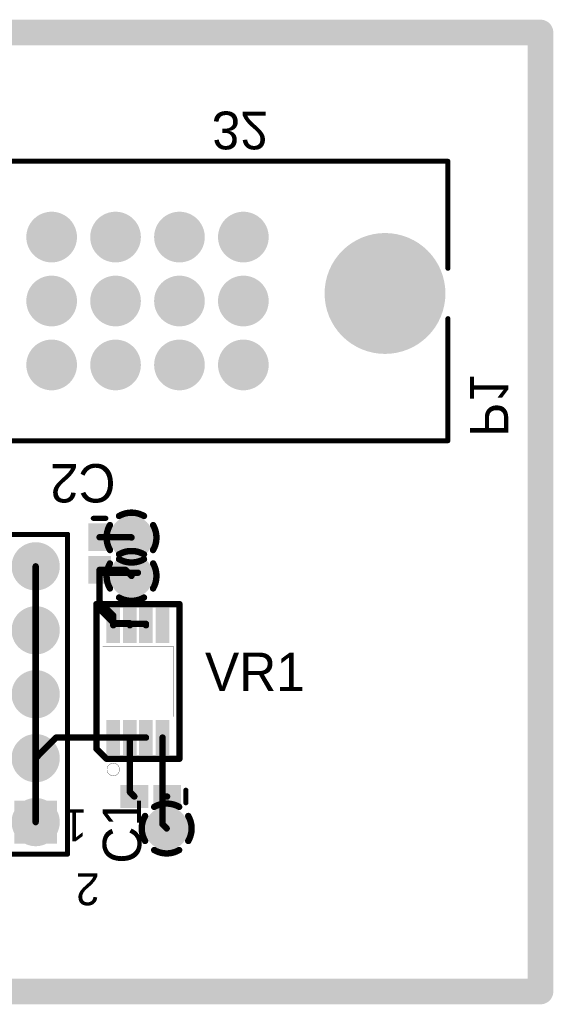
# Model space of a CAD drawing. Extents: x 0.98 to 6.77, y 0.98 to 2.52.
# Tile 7 of 7: x 5.93 to 6.77, y 0.98 to 2.52. Entities that reach past the tile are written whole.
import ezdxf

# ---------------------------------------------------------------- set-up
doc = ezdxf.new("R2010")
doc.units = 0
doc.layers.get('0').update_dxf_attribs({"linetype": 'CONTINUOUS'})
for name, color, linetype in [('BOTTOMLAYER', 5, 'CONTINUOUS'), ('BOTTOMOVERLAY', 54, 'CONTINUOUS'), ('BOTTOMSOLDER', 6, 'CONTINUOUS'), ('INTERNALPLANE1', 76, 'CONTINUOUS'), ('INTERNALPLANE2', 16, 'CONTINUOUS'), ('INTERNALPLANE3', 216, 'CONTINUOUS'), ('INTERNALPLANE4', 136, 'CONTINUOUS'), ('MULTILAYER', 9, 'CONTINUOUS'), ('PADHOLE', 156, 'CONTINUOUS'), ('TOPLAYER', 1, 'CONTINUOUS'), ('TOPOVERLAY', 2, 'CONTINUOUS'), ('TOPPASTE', 8, 'CONTINUOUS'), ('TOPSOLDER', 216, 'CONTINUOUS'), ('VIAHOLE', 16, 'CONTINUOUS')]:
    doc.layers.add(name, color=color, linetype=linetype)

# ---------------------------------------------------------------- blocks, each defined once
blk = doc.blocks.new('HDR2X5_17')
at = {"layer": 'BOTTOMLAYER', "const_width": 0.0295}
for points in [[(-0.0148, 0.1, 1), (0.0148, 0.1, 1)], [(0.0852, 0.1, 1), (0.1148, 0.1, 1)], [(0.1852, 0.1, 1), (0.2148, 0.1, 1)], [(0.2852, 0.1, 1), (0.3148, 0.1, 1)], [(0.3852, 0.1, 1), (0.4148, 0.1, 1)], [(0.0852, 0, 1), (0.1148, 0, 1)], [(0.1852, 0, 1), (0.2148, 0, 1)], [(0.2852, 0, 1), (0.3148, 0, 1)], [(0.3852, 0, 1), (0.4148, 0, 1)]]:
    blk.add_lwpolyline(points, format="xyb", close=True, dxfattribs=at)
at = {"layer": 'BOTTOMLAYER'}
blk.add_solid([(-0.0295, -0.0295), (0.0295, -0.0295), (-0.0295, 0.0295), (0.0295, 0.0295)], dxfattribs=at)
at = {"layer": 'BOTTOMSOLDER', "const_width": 0.0335}
for points in [[(-0.0168, 0.1, 1), (0.0168, 0.1, 1)], [(0.0832, 0.1, 1), (0.1168, 0.1, 1)], [(0.1832, 0.1, 1), (0.2168, 0.1, 1)], [(0.2832, 0.1, 1), (0.3168, 0.1, 1)], [(0.3832, 0.1, 1), (0.4168, 0.1, 1)], [(0.0832, 0, 1), (0.1168, 0, 1)], [(0.1832, 0, 1), (0.2168, 0, 1)], [(0.2832, 0, 1), (0.3168, 0, 1)], [(0.3832, 0, 1), (0.4168, 0, 1)]]:
    blk.add_lwpolyline(points, format="xyb", close=True, dxfattribs=at)
at = {"layer": 'BOTTOMSOLDER'}
blk.add_solid([(-0.0335, -0.0335), (0.0335, -0.0335), (-0.0335, 0.0335), (0.0335, 0.0335)], dxfattribs=at)
at = {"layer": 'INTERNALPLANE1', "const_width": 0.0377}
for points in [[(-0.0189, 0.1, 1), (0.0189, 0.1, 1)], [(0.0811, 0.1, 1), (0.1189, 0.1, 1)], [(0.1811, 0.1, 1), (0.2189, 0.1, 1)], [(0.2811, 0.1, 1), (0.3189, 0.1, 1)], [(0.3811, 0.1, 1), (0.4189, 0.1, 1)], [(-0.0189, 0, 1), (0.0189, 0, 1)], [(0.0811, 0, 1), (0.1189, 0, 1)], [(0.1811, 0, 1), (0.2189, 0, 1)], [(0.2811, 0, 1), (0.3189, 0, 1)], [(0.3811, 0, 1), (0.4189, 0, 1)]]:
    blk.add_lwpolyline(points, format="xyb", close=True, dxfattribs=at)
at = {"layer": 'INTERNALPLANE2', "const_width": 0.0377}
for points in [[(-0.0189, 0.1, 1), (0.0189, 0.1, 1)], [(0.0811, 0.1, 1), (0.1189, 0.1, 1)], [(0.1811, 0.1, 1), (0.2189, 0.1, 1)], [(0.2811, 0.1, 1), (0.3189, 0.1, 1)], [(0.3811, 0.1, 1), (0.4189, 0.1, 1)], [(-0.0189, 0, 1), (0.0189, 0, 1)], [(0.0811, 0, 1), (0.1189, 0, 1)], [(0.1811, 0, 1), (0.2189, 0, 1)], [(0.2811, 0, 1), (0.3189, 0, 1)], [(0.3811, 0, 1), (0.4189, 0, 1)]]:
    blk.add_lwpolyline(points, format="xyb", close=True, dxfattribs=at)
at = {"layer": 'INTERNALPLANE3', "const_width": 0.0377}
for points in [[(-0.0189, 0.1, 1), (0.0189, 0.1, 1)], [(0.0811, 0.1, 1), (0.1189, 0.1, 1)], [(0.1811, 0.1, 1), (0.2189, 0.1, 1)], [(0.2811, 0.1, 1), (0.3189, 0.1, 1)], [(0.3811, 0.1, 1), (0.4189, 0.1, 1)], [(-0.0189, 0, 1), (0.0189, 0, 1)], [(0.0811, 0, 1), (0.1189, 0, 1)], [(0.1811, 0, 1), (0.2189, 0, 1)], [(0.2811, 0, 1), (0.3189, 0, 1)], [(0.3811, 0, 1), (0.4189, 0, 1)]]:
    blk.add_lwpolyline(points, format="xyb", close=True, dxfattribs=at)
at = {"layer": 'INTERNALPLANE4', "const_width": 0.0377}
for points in [[(-0.0189, 0.1, 1), (0.0189, 0.1, 1)], [(0.0811, 0.1, 1), (0.1189, 0.1, 1)], [(0.1811, 0.1, 1), (0.2189, 0.1, 1)], [(0.2811, 0.1, 1), (0.3189, 0.1, 1)], [(0.3811, 0.1, 1), (0.4189, 0.1, 1)], [(-0.0189, 0, 1), (0.0189, 0, 1)], [(0.0811, 0, 1), (0.1189, 0, 1)], [(0.1811, 0, 1), (0.2189, 0, 1)], [(0.2811, 0, 1), (0.3189, 0, 1)], [(0.3811, 0, 1), (0.4189, 0, 1)]]:
    blk.add_lwpolyline(points, format="xyb", close=True, dxfattribs=at)
at = {"layer": 'MULTILAYER', "const_width": 0.0295}
for points in [[(-0.0148, 0.1, 1), (0.0148, 0.1, 1)], [(0.0852, 0.1, 1), (0.1148, 0.1, 1)], [(0.1852, 0.1, 1), (0.2148, 0.1, 1)], [(0.2852, 0.1, 1), (0.3148, 0.1, 1)], [(0.3852, 0.1, 1), (0.4148, 0.1, 1)], [(0.0852, 0, 1), (0.1148, 0, 1)], [(0.1852, 0, 1), (0.2148, 0, 1)], [(0.2852, 0, 1), (0.3148, 0, 1)], [(0.3852, 0, 1), (0.4148, 0, 1)]]:
    blk.add_lwpolyline(points, format="xyb", close=True, dxfattribs=at)
at = {"layer": 'MULTILAYER'}
blk.add_solid([(-0.0295, -0.0295), (0.0295, -0.0295), (-0.0295, 0.0295), (0.0295, 0.0295)], dxfattribs=at)
at = {"layer": 'PADHOLE', "const_width": 0.0177}
for points in [[(-0.0089, 0.1, 1), (0.0089, 0.1, 1)], [(0.0911, 0.1, 1), (0.1089, 0.1, 1)], [(0.1911, 0.1, 1), (0.2089, 0.1, 1)], [(0.2911, 0.1, 1), (0.3089, 0.1, 1)], [(0.3911, 0.1, 1), (0.4089, 0.1, 1)], [(-0.0089, 0, 1), (0.0089, 0, 1)], [(0.0911, 0, 1), (0.1089, 0, 1)], [(0.1911, 0, 1), (0.2089, 0, 1)], [(0.2911, 0, 1), (0.3089, 0, 1)], [(0.3911, 0, 1), (0.4089, 0, 1)]]:
    blk.add_lwpolyline(points, format="xyb", close=True, dxfattribs=at)
at = {"layer": 'TOPLAYER', "const_width": 0.0295}
for points in [[(-0.0148, 0.1, 1), (0.0148, 0.1, 1)], [(0.0852, 0.1, 1), (0.1148, 0.1, 1)], [(0.1852, 0.1, 1), (0.2148, 0.1, 1)], [(0.2852, 0.1, 1), (0.3148, 0.1, 1)], [(0.3852, 0.1, 1), (0.4148, 0.1, 1)], [(0.0852, 0, 1), (0.1148, 0, 1)], [(0.1852, 0, 1), (0.2148, 0, 1)], [(0.2852, 0, 1), (0.3148, 0, 1)], [(0.3852, 0, 1), (0.4148, 0, 1)]]:
    blk.add_lwpolyline(points, format="xyb", close=True, dxfattribs=at)
at = {"layer": 'TOPLAYER'}
blk.add_solid([(-0.0295, -0.0295), (0.0295, -0.0295), (-0.0295, 0.0295), (0.0295, 0.0295)], dxfattribs=at)
at = {"layer": 'TOPOVERLAY', "const_width": 0.00787}
for points in [[(-0.05, 0.15), (0.45, 0.15)], [(-0.05, 0.15), (-0.05, -0.05)], [(0.45, 0.15), (0.45, -0.05)], [(-0.05, -0.05), (0.45, -0.05)]]:
    blk.add_lwpolyline(points, dxfattribs=at)
at = {"layer": 'TOPOVERLAY', "const_width": 0.00394}
for points in [[(-0.052, 0.15, 1), (-0.048, 0.15, 1)], [(-0.052, 0.15, 1), (-0.048, 0.15, 1)], [(0.448, 0.15, 1), (0.452, 0.15, 1)], [(0.448, 0.15, 1), (0.452, 0.15, 1)], [(-0.052, -0.05, 1), (-0.048, -0.05, 1)], [(-0.052, -0.05, 1), (-0.048, -0.05, 1)], [(0.448, -0.05, 1), (0.452, -0.05, 1)], [(0.448, -0.05, 1), (0.452, -0.05, 1)]]:
    blk.add_lwpolyline(points, format="xyb", close=True, dxfattribs=at)
at = {"layer": 'TOPSOLDER', "const_width": 0.0335}
for points in [[(-0.0168, 0.1, 1), (0.0168, 0.1, 1)], [(0.0832, 0.1, 1), (0.1168, 0.1, 1)], [(0.1832, 0.1, 1), (0.2168, 0.1, 1)], [(0.2832, 0.1, 1), (0.3168, 0.1, 1)], [(0.3832, 0.1, 1), (0.4168, 0.1, 1)], [(0.0832, 0, 1), (0.1168, 0, 1)], [(0.1832, 0, 1), (0.2168, 0, 1)], [(0.2832, 0, 1), (0.3168, 0, 1)], [(0.3832, 0, 1), (0.4168, 0, 1)]]:
    blk.add_lwpolyline(points, format="xyb", close=True, dxfattribs=at)
at = {"layer": 'TOPSOLDER'}
blk.add_solid([(-0.0335, -0.0335), (0.0335, -0.0335), (-0.0335, 0.0335), (0.0335, 0.0335)], dxfattribs=at)
at = {"layer": 'TOPOVERLAY'}
for s, p in [('10', (-0.08, 0.46)), ('9', (0.02, 0.46)), ('1', (0.02, -0.08)), ('2', (-0.08, -0.1))]:
    blk.add_text(s, height=0.05, rotation=90, dxfattribs=at).set_placement(p)
blk = doc.blocks.new('0402_19')
at = {"layer": 'TOPLAYER'}
for points in [[(-0.0079, -0.0138), (-0.0079, 0.0138), (-0.0433, -0.0138), (-0.0433, 0.0138)], [(0.0433, -0.0138), (0.0433, 0.0138), (0.0079, -0.0138), (0.0079, 0.0138)]]:
    blk.add_solid(points, dxfattribs=at)
at = {"layer": 'TOPOVERLAY', "const_width": 0.00787}
blk.add_lwpolyline([(-0.0551, 0.0098), (-0.0551, -0.0098)], dxfattribs=at)
at = {"layer": 'TOPOVERLAY', "const_width": 0.00394}
for points in [[(-0.0571, 0.0098, 1), (-0.0531, 0.0098, 1)], [(-0.0571, -0.0098, 1), (-0.0531, -0.0098, 1)]]:
    blk.add_lwpolyline(points, format="xyb", close=True, dxfattribs=at)
at = {"layer": 'TOPPASTE'}
for points in [[(-0.0079, -0.0138), (-0.0079, 0.0138), (-0.0433, -0.0138), (-0.0433, 0.0138)], [(0.0433, -0.0138), (0.0433, 0.0138), (0.0079, -0.0138), (0.0079, 0.0138)]]:
    blk.add_solid(points, dxfattribs=at)
at = {"layer": 'TOPSOLDER'}
for points in [[(-0.0039, -0.0178), (-0.0039, 0.0178), (-0.0473, -0.0178), (-0.0473, 0.0178)], [(0.0473, -0.0178), (0.0473, 0.0178), (0.0039, -0.0178), (0.0039, 0.0178)]]:
    blk.add_solid(points, dxfattribs=at)
blk = doc.blocks.new('0402_20')
at = {"layer": 'TOPLAYER'}
for points in [[(-0.0079, -0.0138), (-0.0079, 0.0138), (-0.0433, -0.0138), (-0.0433, 0.0138)], [(0.0433, -0.0138), (0.0433, 0.0138), (0.0079, -0.0138), (0.0079, 0.0138)]]:
    blk.add_solid(points, dxfattribs=at)
at = {"layer": 'TOPOVERLAY', "const_width": 0.00787}
blk.add_lwpolyline([(-0.0551, -0.0098), (-0.0551, 0.0098)], dxfattribs=at)
at = {"layer": 'TOPOVERLAY', "const_width": 0.00394}
for points in [[(-0.0571, 0.0098, 1), (-0.0531, 0.0098, 1)], [(-0.0571, -0.0098, 1), (-0.0531, -0.0098, 1)]]:
    blk.add_lwpolyline(points, format="xyb", close=True, dxfattribs=at)
at = {"layer": 'TOPPASTE'}
for points in [[(-0.0079, -0.0138), (-0.0079, 0.0138), (-0.0433, -0.0138), (-0.0433, 0.0138)], [(0.0433, -0.0138), (0.0433, 0.0138), (0.0079, -0.0138), (0.0079, 0.0138)]]:
    blk.add_solid(points, dxfattribs=at)
at = {"layer": 'TOPSOLDER'}
for points in [[(-0.0039, -0.0178), (-0.0039, 0.0178), (-0.0473, -0.0178), (-0.0473, 0.0178)], [(0.0473, -0.0178), (0.0473, 0.0178), (0.0039, -0.0178), (0.0039, 0.0178)]]:
    blk.add_solid(points, dxfattribs=at)
blk = doc.blocks.new('RM_8_21')
at = {"layer": 'TOPLAYER'}
for points in [[(-0.0319, 0.06435), (-0.0319, 0.11125), (-0.0453, 0.06435), (-0.0453, 0.11125)], [(-0.0059, 0.06435), (-0.0059, 0.11125), (-0.0193, 0.06435), (-0.0193, 0.11125)], [(0.0193, 0.06435), (0.0193, 0.11125), (0.0059, 0.06435), (0.0059, 0.11125)], [(0.0453, 0.06435), (0.0453, 0.11125), (0.0319, 0.06435), (0.0319, 0.11125)], [(-0.0319, -0.11125), (-0.0319, -0.06435), (-0.0453, -0.11125), (-0.0453, -0.06435)], [(-0.0059, -0.11125), (-0.0059, -0.06435), (-0.0193, -0.11125), (-0.0193, -0.06435)], [(0.0193, -0.11125), (0.0193, -0.06435), (0.0059, -0.11125), (0.0059, -0.06435)], [(0.0453, -0.11125), (0.0453, -0.06435), (0.0319, -0.11125), (0.0319, -0.06435)]]:
    blk.add_solid(points, dxfattribs=at)
at = {"layer": 'TOPOVERLAY'}
for points, const_width in [([(-0.065, 0.1209), (0.065, 0.1209)], 0.01), ([(-0.065, -0.1051), (-0.065, 0.1209)], 0.01), ([(0.065, -0.1209), (0.065, 0.1209)], 0.01), ([(-0.0551, 0.0551), (0.0551, 0.0551)], 0.0004), ([(-0.0551, -0.0551), (-0.0551, 0.0551)], 0.0004), ([(0.0551, -0.0551), (0.0551, 0.0551)], 0.0004), ([(-0.0551, -0.0551), (0.0551, -0.0551)], 0.0004), ([(-0.065, -0.1051), (-0.0492, -0.1209)], 0.01), ([(-0.0492, -0.1209), (0.065, -0.1209)], 0.01)]:
    blk.add_lwpolyline(points, dxfattribs=dict(at, const_width=const_width))
for points, const_width in [([(-0.0675, 0.1209, 1), (-0.0625, 0.1209, 1)], 0.005), ([(-0.0675, 0.1209, 1), (-0.0625, 0.1209, 1)], 0.005), ([(0.0625, 0.1209, 1), (0.0675, 0.1209, 1)], 0.005), ([(0.0625, 0.1209, 1), (0.0675, 0.1209, 1)], 0.005), ([(-0.0552, 0.0551, 1), (-0.055, 0.0551, 1)], 0.0002), ([(-0.0552, 0.0551, 1), (-0.055, 0.0551, 1)], 0.0002), ([(0.055, 0.0551, 1), (0.0552, 0.0551, 1)], 0.0002), ([(0.055, 0.0551, 1), (0.0552, 0.0551, 1)], 0.0002), ([(-0.0552, -0.0551, 1), (-0.055, -0.0551, 1)], 0.0002), ([(-0.0552, -0.0551, 1), (-0.055, -0.0551, 1)], 0.0002), ([(0.055, -0.0551, 1), (0.0552, -0.0551, 1)], 0.0002), ([(0.055, -0.0551, 1), (0.0552, -0.0551, 1)], 0.0002), ([(-0.0675, -0.1051, 1), (-0.0625, -0.1051, 1)], 0.005), ([(-0.0675, -0.1051, 1), (-0.0625, -0.1051, 1)], 0.005), ([(-0.0517, -0.1209, 1), (-0.0467, -0.1209, 1)], 0.005), ([(-0.0517, -0.1209, 1), (-0.0467, -0.1209, 1)], 0.005), ([(0.0625, -0.1209, 1), (0.0675, -0.1209, 1)], 0.005), ([(0.0625, -0.1209, 1), (0.0675, -0.1209, 1)], 0.005), ([(-0.0485, -0.13775, 1), (-0.0483, -0.13775, 1)], 0.0002), ([(-0.0485, -0.13775, 1), (-0.0483, -0.13775, 1)], 0.0002), ([(-0.0485, -0.13775, 1), (-0.0483, -0.13775, 1)], 0.0002), ([(-0.0485, -0.13775, 1), (-0.0483, -0.13775, 1)], 0.0002), ([(-0.0288, -0.13775, 1), (-0.0286, -0.13775, 1)], 0.0002), ([(-0.0288, -0.13775, 1), (-0.0286, -0.13775, 1)], 0.0002), ([(-0.0288, -0.13775, 1), (-0.0286, -0.13775, 1)], 0.0002), ([(-0.0288, -0.13775, 1), (-0.0286, -0.13775, 1)], 0.0002)]:
    blk.add_lwpolyline(points, format="xyb", close=True, dxfattribs=dict(at, const_width=const_width))
at = {"layer": 'TOPOVERLAY', "const_width": 0.0004}
for points in [[(-0.0484, -0.13775, -1), (-0.0287, -0.13775)], [(-0.0484, -0.13775, -1), (-0.0287, -0.13775)], [(-0.0287, -0.13775, -1), (-0.0484, -0.13775)], [(-0.0287, -0.13775, -1), (-0.0484, -0.13775)]]:
    blk.add_lwpolyline(points, format="xyb", dxfattribs=at)
at = {"layer": 'TOPPASTE'}
for points in [[(-0.0319, 0.06435), (-0.0319, 0.11125), (-0.0453, 0.06435), (-0.0453, 0.11125)], [(-0.0059, 0.06435), (-0.0059, 0.11125), (-0.0193, 0.06435), (-0.0193, 0.11125)], [(0.0193, 0.06435), (0.0193, 0.11125), (0.0059, 0.06435), (0.0059, 0.11125)], [(0.0453, 0.06435), (0.0453, 0.11125), (0.0319, 0.06435), (0.0319, 0.11125)], [(-0.0319, -0.11125), (-0.0319, -0.06435), (-0.0453, -0.11125), (-0.0453, -0.06435)], [(-0.0059, -0.11125), (-0.0059, -0.06435), (-0.0193, -0.11125), (-0.0193, -0.06435)], [(0.0193, -0.11125), (0.0193, -0.06435), (0.0059, -0.11125), (0.0059, -0.06435)], [(0.0453, -0.11125), (0.0453, -0.06435), (0.0319, -0.11125), (0.0319, -0.06435)]]:
    blk.add_solid(points, dxfattribs=at)
at = {"layer": 'TOPSOLDER'}
for points in [[(-0.0279, 0.06035), (-0.0279, 0.11525), (-0.0493, 0.06035), (-0.0493, 0.11525)], [(-0.0019, 0.06035), (-0.0019, 0.11525), (-0.0233, 0.06035), (-0.0233, 0.11525)], [(0.0233, 0.06035), (0.0233, 0.11525), (0.0019, 0.06035), (0.0019, 0.11525)], [(0.0493, 0.06035), (0.0493, 0.11525), (0.0279, 0.06035), (0.0279, 0.11525)], [(-0.0279, -0.11525), (-0.0279, -0.06035), (-0.0493, -0.11525), (-0.0493, -0.06035)], [(-0.0019, -0.11525), (-0.0019, -0.06035), (-0.0233, -0.11525), (-0.0233, -0.06035)], [(0.0233, -0.11525), (0.0233, -0.06035), (0.0019, -0.11525), (0.0019, -0.06035)], [(0.0493, -0.11525), (0.0493, -0.06035), (0.0279, -0.11525), (0.0279, -0.06035)]]:
    blk.add_solid(points, dxfattribs=at)
blk = doc.blocks.new('EURO2_54_2V96_B_22')
at = {"layer": 'BOTTOMLAYER'}
for points, const_width in [([(1.2338, 0.1, 1), (1.2662, 0.1, 1)], 0.0325), ([(1.3338, 0.1, 1), (1.3662, 0.1, 1)], 0.0325), ([(1.4338, 0.1, 1), (1.4662, 0.1, 1)], 0.0325), ([(1.5338, 0.1, 1), (1.5662, 0.1, 1)], 0.0325), ([(1.7264, 0.0118, 1), (1.8169, 0.0118, 1)], 0.0906), ([(1.2338, 0, 1), (1.2662, 0, 1)], 0.0325), ([(1.3338, 0, 1), (1.3662, 0, 1)], 0.0325), ([(1.4338, 0, 1), (1.4662, 0, 1)], 0.0325), ([(1.5338, 0, 1), (1.5662, 0, 1)], 0.0325), ([(1.2338, -0.1, 1), (1.2662, -0.1, 1)], 0.0325), ([(1.3338, -0.1, 1), (1.3662, -0.1, 1)], 0.0325), ([(1.4338, -0.1, 1), (1.4662, -0.1, 1)], 0.0325), ([(1.5338, -0.1, 1), (1.5662, -0.1, 1)], 0.0325)]:
    blk.add_lwpolyline(points, format="xyb", close=True, dxfattribs=dict(at, const_width=const_width))
at = {"layer": 'BOTTOMOVERLAY', "const_width": 0.00787}
for points in [[(-1.8701, 0.2185), (1.8701, 0.2185)], [(1.8701, 0.0512), (1.8701, 0.2185)], [(1.8701, -0.2185), (1.8701, -0.0276)], [(-1.8701, -0.2185), (1.8701, -0.2185)]]:
    blk.add_lwpolyline(points, dxfattribs=at)
at = {"layer": 'BOTTOMOVERLAY', "const_width": 0.00394}
for points in [[(1.8681, 0.2185, 1), (1.872, 0.2185, 1)], [(1.8681, 0.2185, 1), (1.872, 0.2185, 1)], [(1.8681, 0.0512, 1), (1.872, 0.0512, 1)], [(1.8681, -0.0276, 1), (1.872, -0.0276, 1)], [(1.8681, -0.2185, 1), (1.872, -0.2185, 1)], [(1.8681, -0.2185, 1), (1.872, -0.2185, 1)]]:
    blk.add_lwpolyline(points, format="xyb", close=True, dxfattribs=at)
at = {"layer": 'BOTTOMSOLDER'}
for points, const_width in [([(1.2318, 0.1, 1), (1.2682, 0.1, 1)], 0.0365), ([(1.3318, 0.1, 1), (1.3682, 0.1, 1)], 0.0365), ([(1.4318, 0.1, 1), (1.4682, 0.1, 1)], 0.0365), ([(1.5318, 0.1, 1), (1.5682, 0.1, 1)], 0.0365), ([(1.7244, 0.0118, 1), (1.8189, 0.0118, 1)], 0.0946), ([(1.2318, 0, 1), (1.2682, 0, 1)], 0.0365), ([(1.3318, 0, 1), (1.3682, 0, 1)], 0.0365), ([(1.4318, 0, 1), (1.4682, 0, 1)], 0.0365), ([(1.5318, 0, 1), (1.5682, 0, 1)], 0.0365), ([(1.2318, -0.1, 1), (1.2682, -0.1, 1)], 0.0365), ([(1.3318, -0.1, 1), (1.3682, -0.1, 1)], 0.0365), ([(1.4318, -0.1, 1), (1.4682, -0.1, 1)], 0.0365), ([(1.5318, -0.1, 1), (1.5682, -0.1, 1)], 0.0365)]:
    blk.add_lwpolyline(points, format="xyb", close=True, dxfattribs=dict(at, const_width=const_width))
at = {"layer": 'INTERNALPLANE1'}
for points, const_width in [([(1.2302, 0.1, 1), (1.2698, 0.1, 1)], 0.0397), ([(1.3302, 0.1, 1), (1.3698, 0.1, 1)], 0.0397), ([(1.4302, 0.1, 1), (1.4698, 0.1, 1)], 0.0397), ([(1.5302, 0.1, 1), (1.5698, 0.1, 1)], 0.0397), ([(1.7341, 0.0118, 1), (1.8092, 0.0118, 1)], 0.0751), ([(1.2302, 0, 1), (1.2698, 0, 1)], 0.0397), ([(1.3302, 0, 1), (1.3698, 0, 1)], 0.0397), ([(1.4302, 0, 1), (1.4698, 0, 1)], 0.0397), ([(1.5302, 0, 1), (1.5698, 0, 1)], 0.0397), ([(1.2302, -0.1, 1), (1.2698, -0.1, 1)], 0.0397), ([(1.3302, -0.1, 1), (1.3698, -0.1, 1)], 0.0397), ([(1.4302, -0.1, 1), (1.4698, -0.1, 1)], 0.0397), ([(1.5302, -0.1, 1), (1.5698, -0.1, 1)], 0.0397)]:
    blk.add_lwpolyline(points, format="xyb", close=True, dxfattribs=dict(at, const_width=const_width))
at = {"layer": 'INTERNALPLANE2'}
for points, const_width in [([(1.2302, 0.1, 1), (1.2698, 0.1, 1)], 0.0397), ([(1.3302, 0.1, 1), (1.3698, 0.1, 1)], 0.0397), ([(1.4302, 0.1, 1), (1.4698, 0.1, 1)], 0.0397), ([(1.5302, 0.1, 1), (1.5698, 0.1, 1)], 0.0397), ([(1.7341, 0.0118, 1), (1.8092, 0.0118, 1)], 0.0751), ([(1.2302, 0, 1), (1.2698, 0, 1)], 0.0397), ([(1.3302, 0, 1), (1.3698, 0, 1)], 0.0397), ([(1.4302, 0, 1), (1.4698, 0, 1)], 0.0397), ([(1.5302, 0, 1), (1.5698, 0, 1)], 0.0397), ([(1.2302, -0.1, 1), (1.2698, -0.1, 1)], 0.0397), ([(1.3302, -0.1, 1), (1.3698, -0.1, 1)], 0.0397), ([(1.4302, -0.1, 1), (1.4698, -0.1, 1)], 0.0397), ([(1.5302, -0.1, 1), (1.5698, -0.1, 1)], 0.0397)]:
    blk.add_lwpolyline(points, format="xyb", close=True, dxfattribs=dict(at, const_width=const_width))
at = {"layer": 'INTERNALPLANE3'}
for points, const_width in [([(1.2302, 0.1, 1), (1.2698, 0.1, 1)], 0.0397), ([(1.3302, 0.1, 1), (1.3698, 0.1, 1)], 0.0397), ([(1.4302, 0.1, 1), (1.4698, 0.1, 1)], 0.0397), ([(1.5302, 0.1, 1), (1.5698, 0.1, 1)], 0.0397), ([(1.7341, 0.0118, 1), (1.8092, 0.0118, 1)], 0.0751), ([(1.2302, 0, 1), (1.2698, 0, 1)], 0.0397), ([(1.3302, 0, 1), (1.3698, 0, 1)], 0.0397), ([(1.4302, 0, 1), (1.4698, 0, 1)], 0.0397), ([(1.5302, 0, 1), (1.5698, 0, 1)], 0.0397), ([(1.2302, -0.1, 1), (1.2698, -0.1, 1)], 0.0397), ([(1.3302, -0.1, 1), (1.3698, -0.1, 1)], 0.0397), ([(1.4302, -0.1, 1), (1.4698, -0.1, 1)], 0.0397), ([(1.5302, -0.1, 1), (1.5698, -0.1, 1)], 0.0397)]:
    blk.add_lwpolyline(points, format="xyb", close=True, dxfattribs=dict(at, const_width=const_width))
at = {"layer": 'INTERNALPLANE4'}
for points, const_width in [([(1.2302, 0.1, 1), (1.2698, 0.1, 1)], 0.0397), ([(1.3302, 0.1, 1), (1.3698, 0.1, 1)], 0.0397), ([(1.4302, 0.1, 1), (1.4698, 0.1, 1)], 0.0397), ([(1.5302, 0.1, 1), (1.5698, 0.1, 1)], 0.0397), ([(1.7341, 0.0118, 1), (1.8092, 0.0118, 1)], 0.0751), ([(1.2302, 0, 1), (1.2698, 0, 1)], 0.0397), ([(1.3302, 0, 1), (1.3698, 0, 1)], 0.0397), ([(1.4302, 0, 1), (1.4698, 0, 1)], 0.0397), ([(1.5302, 0, 1), (1.5698, 0, 1)], 0.0397), ([(1.2302, -0.1, 1), (1.2698, -0.1, 1)], 0.0397), ([(1.3302, -0.1, 1), (1.3698, -0.1, 1)], 0.0397), ([(1.4302, -0.1, 1), (1.4698, -0.1, 1)], 0.0397), ([(1.5302, -0.1, 1), (1.5698, -0.1, 1)], 0.0397)]:
    blk.add_lwpolyline(points, format="xyb", close=True, dxfattribs=dict(at, const_width=const_width))
at = {"layer": 'MULTILAYER'}
for points, const_width in [([(1.2338, 0.1, 1), (1.2662, 0.1, 1)], 0.0325), ([(1.3338, 0.1, 1), (1.3662, 0.1, 1)], 0.0325), ([(1.4338, 0.1, 1), (1.4662, 0.1, 1)], 0.0325), ([(1.5338, 0.1, 1), (1.5662, 0.1, 1)], 0.0325), ([(1.7264, 0.0118, 1), (1.8169, 0.0118, 1)], 0.0906), ([(1.2338, 0, 1), (1.2662, 0, 1)], 0.0325), ([(1.3338, 0, 1), (1.3662, 0, 1)], 0.0325), ([(1.4338, 0, 1), (1.4662, 0, 1)], 0.0325), ([(1.5338, 0, 1), (1.5662, 0, 1)], 0.0325), ([(1.2338, -0.1, 1), (1.2662, -0.1, 1)], 0.0325), ([(1.3338, -0.1, 1), (1.3662, -0.1, 1)], 0.0325), ([(1.4338, -0.1, 1), (1.4662, -0.1, 1)], 0.0325), ([(1.5338, -0.1, 1), (1.5662, -0.1, 1)], 0.0325)]:
    blk.add_lwpolyline(points, format="xyb", close=True, dxfattribs=dict(at, const_width=const_width))
at = {"layer": 'PADHOLE'}
for points, const_width in [([(1.2402, 0.1, 1), (1.2598, 0.1, 1)], 0.0197), ([(1.3402, 0.1, 1), (1.3598, 0.1, 1)], 0.0197), ([(1.4402, 0.1, 1), (1.4598, 0.1, 1)], 0.0197), ([(1.5402, 0.1, 1), (1.5598, 0.1, 1)], 0.0197), ([(1.7441, 0.0118, 1), (1.7992, 0.0118, 1)], 0.0551), ([(1.2402, 0, 1), (1.2598, 0, 1)], 0.0197), ([(1.3402, 0, 1), (1.3598, 0, 1)], 0.0197), ([(1.4402, 0, 1), (1.4598, 0, 1)], 0.0197), ([(1.5402, 0, 1), (1.5598, 0, 1)], 0.0197), ([(1.2402, -0.1, 1), (1.2598, -0.1, 1)], 0.0197), ([(1.3402, -0.1, 1), (1.3598, -0.1, 1)], 0.0197), ([(1.4402, -0.1, 1), (1.4598, -0.1, 1)], 0.0197), ([(1.5402, -0.1, 1), (1.5598, -0.1, 1)], 0.0197)]:
    blk.add_lwpolyline(points, format="xyb", close=True, dxfattribs=dict(at, const_width=const_width))
at = {"layer": 'TOPLAYER'}
for points, const_width in [([(1.2338, 0.1, 1), (1.2662, 0.1, 1)], 0.0325), ([(1.3338, 0.1, 1), (1.3662, 0.1, 1)], 0.0325), ([(1.4338, 0.1, 1), (1.4662, 0.1, 1)], 0.0325), ([(1.5338, 0.1, 1), (1.5662, 0.1, 1)], 0.0325), ([(1.7264, 0.0118, 1), (1.8169, 0.0118, 1)], 0.0906), ([(1.2338, 0, 1), (1.2662, 0, 1)], 0.0325), ([(1.3338, 0, 1), (1.3662, 0, 1)], 0.0325), ([(1.4338, 0, 1), (1.4662, 0, 1)], 0.0325), ([(1.5338, 0, 1), (1.5662, 0, 1)], 0.0325), ([(1.2338, -0.1, 1), (1.2662, -0.1, 1)], 0.0325), ([(1.3338, -0.1, 1), (1.3662, -0.1, 1)], 0.0325), ([(1.4338, -0.1, 1), (1.4662, -0.1, 1)], 0.0325), ([(1.5338, -0.1, 1), (1.5662, -0.1, 1)], 0.0325)]:
    blk.add_lwpolyline(points, format="xyb", close=True, dxfattribs=dict(at, const_width=const_width))
at = {"layer": 'TOPSOLDER'}
for points, const_width in [([(1.2318, 0.1, 1), (1.2682, 0.1, 1)], 0.0365), ([(1.3318, 0.1, 1), (1.3682, 0.1, 1)], 0.0365), ([(1.4318, 0.1, 1), (1.4682, 0.1, 1)], 0.0365), ([(1.5318, 0.1, 1), (1.5682, 0.1, 1)], 0.0365), ([(1.7244, 0.0118, 1), (1.8189, 0.0118, 1)], 0.0946), ([(1.2318, 0, 1), (1.2682, 0, 1)], 0.0365), ([(1.3318, 0, 1), (1.3682, 0, 1)], 0.0365), ([(1.4318, 0, 1), (1.4682, 0, 1)], 0.0365), ([(1.5318, 0, 1), (1.5682, 0, 1)], 0.0365), ([(1.2318, -0.1, 1), (1.2682, -0.1, 1)], 0.0365), ([(1.3318, -0.1, 1), (1.3682, -0.1, 1)], 0.0365), ([(1.4318, -0.1, 1), (1.4682, -0.1, 1)], 0.0365), ([(1.5318, -0.1, 1), (1.5682, -0.1, 1)], 0.0365)]:
    blk.add_lwpolyline(points, format="xyb", close=True, dxfattribs=dict(at, const_width=const_width))
at = {"layer": 'BOTTOMOVERLAY', "text_generation_flag": 2}
blk.add_text('32', height=0.05906, rotation=180, dxfattribs=at).set_placement((1.5008, 0.2963))

msp = doc.modelspace()

# ---------------------------------------------------------------- linework, layer by layer
at = {"layer": 'BOTTOMLAYER', "const_width": 0.025}
for points in [[(6.0975, 1.71, 1), (6.1225, 1.71, 1)], [(6.0975, 1.65, 1), (6.1225, 1.65, 1)], [(6.1525, 1.255, 1), (6.1775, 1.255, 1)]]:
    msp.add_lwpolyline(points, format="xyb", close=True, dxfattribs=at)
at = {"layer": 'BOTTOMSOLDER', "const_width": 0.029}
for points in [[(6.0955, 1.71, 1), (6.1245, 1.71, 1)], [(6.0955, 1.65, 1), (6.1245, 1.65, 1)], [(6.1505, 1.255, 1), (6.1795, 1.255, 1)]]:
    msp.add_lwpolyline(points, format="xyb", close=True, dxfattribs=at)
at = {"layer": 'INTERNALPLANE1', "const_width": 0.04}
for points in [[(1, 2.5), (6.75, 2.5)], [(6.75, 1), (6.75, 2.5)], [(1, 1), (6.75, 1)]]:
    msp.add_lwpolyline(points, dxfattribs=at)
at = {"layer": 'INTERNALPLANE1'}
for points, const_width in [([(6.74, 2.5, 1), (6.76, 2.5, 1)], 0.02), ([(6.74, 2.5, 1), (6.76, 2.5, 1)], 0.02), ([(6.088, 1.743775, 1), (6.093, 1.743775, 1)], 0.005), ([(6.127, 1.743775, 1), (6.132, 1.743775, 1)], 0.005), ([(6.073725, 1.7295, 1), (6.078725, 1.7295, 1)], 0.005), ([(6.141275, 1.7295, 1), (6.146275, 1.7295, 1)], 0.005), ([(6.073725, 1.6905, 1), (6.078725, 1.6905, 1)], 0.005), ([(6.141275, 1.6905, 1), (6.146275, 1.6905, 1)], 0.005), ([(6.093, 1.65, 1), (6.127, 1.65, 1)], 0.034), ([(6.088, 1.676225, 1), (6.093, 1.676225, 1)], 0.005), ([(6.127, 1.676225, 1), (6.132, 1.676225, 1)], 0.005), ([(6.143, 1.288775, 1), (6.148, 1.288775, 1)], 0.005), ([(6.182, 1.288775, 1), (6.187, 1.288775, 1)], 0.005), ([(6.128725, 1.2745, 1), (6.133725, 1.2745, 1)], 0.005), ([(6.196275, 1.2745, 1), (6.201275, 1.2745, 1)], 0.005), ([(6.128725, 1.2355, 1), (6.133725, 1.2355, 1)], 0.005), ([(6.196275, 1.2355, 1), (6.201275, 1.2355, 1)], 0.005), ([(6.143, 1.221225, 1), (6.148, 1.221225, 1)], 0.005), ([(6.182, 1.221225, 1), (6.187, 1.221225, 1)], 0.005), ([(6.74, 1, 1), (6.76, 1, 1)], 0.02), ([(6.74, 1, 1), (6.76, 1, 1)], 0.02)]:
    msp.add_lwpolyline(points, format="xyb", close=True, dxfattribs=dict(at, const_width=const_width))
at = {"layer": 'INTERNALPLANE1', "const_width": 0.01}
for points in [[(6.0905, 1.743775, -0.26794919), (6.1295, 1.743775)], [(6.076225, 1.6905, -0.26794919), (6.076225, 1.7295)], [(6.143775, 1.7295, -0.26794919), (6.143775, 1.6905)], [(6.1295, 1.676225, -0.26794919), (6.0905, 1.676225)], [(6.1455, 1.288775, -0.26794919), (6.1845, 1.288775)], [(6.131225, 1.2355, -0.26794919), (6.131225, 1.2745)], [(6.198775, 1.2745, -0.26794919), (6.198775, 1.2355)], [(6.1845, 1.221225, -0.26794919), (6.1455, 1.221225)]]:
    msp.add_lwpolyline(points, format="xyb", dxfattribs=at)
at = {"layer": 'INTERNALPLANE2', "const_width": 0.04}
for points in [[(1, 2.5), (6.75, 2.5)], [(6.75, 1), (6.75, 2.5)], [(1, 1), (6.75, 1)]]:
    msp.add_lwpolyline(points, dxfattribs=at)
at = {"layer": 'INTERNALPLANE2'}
for points, const_width in [([(6.74, 2.5, 1), (6.76, 2.5, 1)], 0.02), ([(6.74, 2.5, 1), (6.76, 2.5, 1)], 0.02), ([(6.093, 1.71, 1), (6.127, 1.71, 1)], 0.034), ([(6.093, 1.65, 1), (6.127, 1.65, 1)], 0.034), ([(6.148, 1.255, 1), (6.182, 1.255, 1)], 0.034), ([(6.74, 1, 1), (6.76, 1, 1)], 0.02), ([(6.74, 1, 1), (6.76, 1, 1)], 0.02)]:
    msp.add_lwpolyline(points, format="xyb", close=True, dxfattribs=dict(at, const_width=const_width))
at = {"layer": 'INTERNALPLANE3', "const_width": 0.04}
for points in [[(1, 2.5), (6.75, 2.5)], [(6.75, 1), (6.75, 2.5)], [(1, 1), (6.75, 1)]]:
    msp.add_lwpolyline(points, dxfattribs=at)
at = {"layer": 'INTERNALPLANE3'}
for points, const_width in [([(6.74, 2.5, 1), (6.76, 2.5, 1)], 0.02), ([(6.74, 2.5, 1), (6.76, 2.5, 1)], 0.02), ([(6.093, 1.71, 1), (6.127, 1.71, 1)], 0.034), ([(6.088, 1.683775, 1), (6.093, 1.683775, 1)], 0.005), ([(6.127, 1.683775, 1), (6.132, 1.683775, 1)], 0.005), ([(6.073725, 1.6695, 1), (6.078725, 1.6695, 1)], 0.005), ([(6.141275, 1.6695, 1), (6.146275, 1.6695, 1)], 0.005), ([(6.073725, 1.6305, 1), (6.078725, 1.6305, 1)], 0.005), ([(6.141275, 1.6305, 1), (6.146275, 1.6305, 1)], 0.005), ([(6.088, 1.616225, 1), (6.093, 1.616225, 1)], 0.005), ([(6.127, 1.616225, 1), (6.132, 1.616225, 1)], 0.005), ([(6.148, 1.255, 1), (6.182, 1.255, 1)], 0.034), ([(6.74, 1, 1), (6.76, 1, 1)], 0.02), ([(6.74, 1, 1), (6.76, 1, 1)], 0.02)]:
    msp.add_lwpolyline(points, format="xyb", close=True, dxfattribs=dict(at, const_width=const_width))
at = {"layer": 'INTERNALPLANE3', "const_width": 0.01}
for points in [[(6.0905, 1.683775, -0.26794919), (6.1295, 1.683775)], [(6.076225, 1.6305, -0.26794919), (6.076225, 1.6695)], [(6.143775, 1.6695, -0.26794919), (6.143775, 1.6305)], [(6.1295, 1.616225, -0.26794919), (6.0905, 1.616225)]]:
    msp.add_lwpolyline(points, format="xyb", dxfattribs=at)
at = {"layer": 'INTERNALPLANE4', "const_width": 0.04}
for points in [[(1, 2.5), (6.75, 2.5)], [(6.75, 1), (6.75, 2.5)], [(1, 1), (6.75, 1)]]:
    msp.add_lwpolyline(points, dxfattribs=at)
at = {"layer": 'INTERNALPLANE4'}
for points, const_width in [([(6.74, 2.5, 1), (6.76, 2.5, 1)], 0.02), ([(6.74, 2.5, 1), (6.76, 2.5, 1)], 0.02), ([(6.093, 1.71, 1), (6.127, 1.71, 1)], 0.034), ([(6.093, 1.65, 1), (6.127, 1.65, 1)], 0.034), ([(6.148, 1.255, 1), (6.182, 1.255, 1)], 0.034), ([(6.74, 1, 1), (6.76, 1, 1)], 0.02), ([(6.74, 1, 1), (6.76, 1, 1)], 0.02)]:
    msp.add_lwpolyline(points, format="xyb", close=True, dxfattribs=dict(at, const_width=const_width))
at = {"layer": 'MULTILAYER', "const_width": 0.025}
for points in [[(6.0975, 1.71, 1), (6.1225, 1.71, 1)], [(6.0975, 1.65, 1), (6.1225, 1.65, 1)], [(6.1525, 1.255, 1), (6.1775, 1.255, 1)]]:
    msp.add_lwpolyline(points, format="xyb", close=True, dxfattribs=at)
at = {"layer": 'TOPLAYER'}
for points, const_width in [([(6.0975, 1.71, 1), (6.1225, 1.71, 1)], 0.025), ([(6.0575, 1.71059, 1), (6.0625, 1.71059, 1)], 0.005), ([(6.10691, 1.71059, 1), (6.11191, 1.71059, 1)], 0.005), ([(6.10691, 1.71059, 1), (6.11191, 1.71059, 1)], 0.005), ([(6.1075, 1.71, 1), (6.1125, 1.71, 1)], 0.005), ([(5.9575, 1.665, 1), (5.9625, 1.665, 1)], 0.005), ([(6.0575, 1.65941, 1), (6.0625, 1.65941, 1)], 0.005), ([(6.0575, 1.65941, 1), (6.0625, 1.65941, 1)], 0.005), ([(6.0975, 1.65, 1), (6.1225, 1.65, 1)], 0.025), ([(6.09809, 1.65941, 1), (6.10309, 1.65941, 1)], 0.005), ([(6.09809, 1.65941, 1), (6.10309, 1.65941, 1)], 0.005), ([(6.0575, 1.655, 1), (6.0625, 1.655, 1)], 0.005), ([(6.0575, 1.655, 1), (6.0625, 1.655, 1)], 0.005), ([(6.0575, 1.655, 1), (6.0625, 1.655, 1)], 0.005), ([(6.0575, 1.655, 1), (6.0625, 1.655, 1)], 0.005), ([(6.0575, 1.655, 1), (6.0625, 1.655, 1)], 0.005), ([(6.1025, 1.655, 1), (6.1075, 1.655, 1)], 0.005), ([(6.1025, 1.655, 1), (6.1075, 1.655, 1)], 0.005), ([(6.1025, 1.655, 1), (6.1075, 1.655, 1)], 0.005), ([(6.1025, 1.655, 1), (6.1075, 1.655, 1)], 0.005), ([(6.1025, 1.655, 1), (6.1075, 1.655, 1)], 0.005), ([(6.1025, 1.655, 1), (6.1075, 1.655, 1)], 0.005), ([(6.1075, 1.655, 1), (6.1125, 1.655, 1)], 0.005), ([(6.1075, 1.655, 1), (6.1125, 1.655, 1)], 0.005), ([(6.1075, 1.655, 1), (6.1125, 1.655, 1)], 0.005), ([(6.1075, 1.655, 1), (6.1125, 1.655, 1)], 0.005), ([(6.1075, 1.65, 1), (6.1125, 1.65, 1)], 0.005), ([(6.1175, 1.655, 1), (6.1225, 1.655, 1)], 0.005), ([(6.1175, 1.655, 1), (6.1225, 1.655, 1)], 0.005), ([(6.0575, 1.6094, 1), (6.0625, 1.6094, 1)], 0.005), ([(6.0575, 1.6094, 1), (6.0625, 1.6094, 1)], 0.005), ([(6.0575, 1.5986, 1), (6.0625, 1.5986, 1)], 0.005), ([(6.0575, 1.5986, 1), (6.0625, 1.5986, 1)], 0.005), ([(6.0789, 1.588, 1), (6.0839, 1.588, 1)], 0.005), ([(6.0789, 1.588, 1), (6.0839, 1.588, 1)], 0.005), ([(6.0789, 1.5772, 1), (6.0839, 1.5772, 1)], 0.005), ([(6.0789, 1.5772, 1), (6.0839, 1.5772, 1)], 0.005), ([(6.0789, 1.5772, 1), (6.0839, 1.5772, 1)], 0.005), ([(6.0789, 1.5772, 1), (6.0839, 1.5772, 1)], 0.005), ([(6.0789, 1.576, 1), (6.0839, 1.576, 1)], 0.005), ([(6.0789, 1.576, 1), (6.0839, 1.576, 1)], 0.005), ([(6.0789, 1.576, 1), (6.0839, 1.576, 1)], 0.005), ([(6.0789, 1.5728, 1), (6.0839, 1.5728, 1)], 0.005), ([(6.0789, 1.5728, 1), (6.0839, 1.5728, 1)], 0.005), ([(6.0801, 1.576, 1), (6.0851, 1.576, 1)], 0.005), ([(6.0801, 1.576, 1), (6.0851, 1.576, 1)], 0.005), ([(6.0801, 1.576, 1), (6.0851, 1.576, 1)], 0.005), ([(6.0801, 1.576, 1), (6.0851, 1.576, 1)], 0.005), ([(6.0801, 1.576, 1), (6.0851, 1.576, 1)], 0.005), ([(6.0801, 1.576, 1), (6.0851, 1.576, 1)], 0.005), ([(6.0801, 1.576, 1), (6.0851, 1.576, 1)], 0.005), ([(6.0811, 1.575, 1), (6.0861, 1.575, 1)], 0.005), ([(6.0811, 1.575, 1), (6.0861, 1.575, 1)], 0.005), ([(6.0811, 1.575, 1), (6.0861, 1.575, 1)], 0.005), ([(6.0811, 1.575, 1), (6.0861, 1.575, 1)], 0.005), ([(6.1049, 1.576, 1), (6.1099, 1.576, 1)], 0.005), ([(6.1049, 1.576, 1), (6.1099, 1.576, 1)], 0.005), ([(6.1049, 1.576, 1), (6.1099, 1.576, 1)], 0.005), ([(6.1049, 1.575, 1), (6.1099, 1.575, 1)], 0.005), ([(6.1049, 1.575, 1), (6.1099, 1.575, 1)], 0.005), ([(6.1049, 1.575, 1), (6.1099, 1.575, 1)], 0.005), ([(6.1049, 1.575, 1), (6.1099, 1.575, 1)], 0.005), ([(6.1049, 1.575, 1), (6.1099, 1.575, 1)], 0.005), ([(6.1049, 1.575, 1), (6.1099, 1.575, 1)], 0.005), ([(6.1049, 1.5728, 1), (6.1099, 1.5728, 1)], 0.005), ([(6.1301, 1.575, 1), (6.1351, 1.575, 1)], 0.005), ([(6.1301, 1.575, 1), (6.1351, 1.575, 1)], 0.005), ([(6.1301, 1.575, 1), (6.1351, 1.575, 1)], 0.005), ([(6.1301, 1.5728, 1), (6.1351, 1.5728, 1)], 0.005), ([(5.9575, 1.565, 1), (5.9625, 1.565, 1)], 0.005), ([(5.9575, 1.565, 1), (5.9625, 1.565, 1)], 0.005), ([(5.9575, 1.465, 1), (5.9625, 1.465, 1)], 0.005), ([(5.9575, 1.465, 1), (5.9625, 1.465, 1)], 0.005), ([(5.9897, 1.3972, 1), (5.9947, 1.3972, 1)], 0.005), ([(5.9897, 1.3972, 1), (5.9947, 1.3972, 1)], 0.005), ([(5.9897, 1.3972, 1), (5.9947, 1.3972, 1)], 0.005), ([(6.0789, 1.3972, 1), (6.0839, 1.3972, 1)], 0.005), ([(6.1049, 1.3972, 1), (6.1099, 1.3972, 1)], 0.005), ([(6.1049, 1.3972, 1), (6.1099, 1.3972, 1)], 0.005), ([(6.1049, 1.3972, 1), (6.1099, 1.3972, 1)], 0.005), ([(6.1301, 1.3972, 1), (6.1351, 1.3972, 1)], 0.005), ([(6.1561, 1.3972, 1), (6.1611, 1.3972, 1)], 0.005), ([(6.1561, 1.3972, 1), (6.1611, 1.3972, 1)], 0.005), ([(5.9575, 1.365, 1), (5.9625, 1.365, 1)], 0.005), ([(5.9575, 1.365, 1), (5.9625, 1.365, 1)], 0.005), ([(6.1561, 1.325, 1), (6.1611, 1.325, 1)], 0.005), ([(6.1561, 1.325, 1), (6.1611, 1.325, 1)], 0.005), ([(6.1049, 1.31201, 1), (6.1099, 1.31201, 1)], 0.005), ([(6.1049, 1.31201, 1), (6.1099, 1.31201, 1)], 0.005), ([(6.11191, 1.305, 1), (6.11691, 1.305, 1)], 0.005), ([(6.1561, 1.305, 1), (6.1611, 1.305, 1)], 0.005), ([(6.1561, 1.305, 1), (6.1611, 1.305, 1)], 0.005), ([(6.1561, 1.305, 1), (6.1611, 1.305, 1)], 0.005), ([(6.1561, 1.305, 1), (6.1611, 1.305, 1)], 0.005), ([(6.1561, 1.305, 1), (6.1611, 1.305, 1)], 0.005), ([(6.16309, 1.305, 1), (6.16809, 1.305, 1)], 0.005), ([(6.16309, 1.305, 1), (6.16809, 1.305, 1)], 0.005), ([(6.1525, 1.255, 1), (6.1775, 1.255, 1)], 0.025), ([(5.9575, 1.265, 1), (5.9625, 1.265, 1)], 0.005), ([(5.9575, 1.265, 1), (5.9625, 1.265, 1)], 0.005), ([(6.1561, 1.2614, 1), (6.1611, 1.2614, 1)], 0.005), ([(6.1561, 1.2614, 1), (6.1611, 1.2614, 1)], 0.005), ([(6.1561, 1.2614, 1), (6.1611, 1.2614, 1)], 0.005), ([(6.1561, 1.2614, 1), (6.1611, 1.2614, 1)], 0.005), ([(6.1625, 1.255, 1), (6.1675, 1.255, 1)], 0.005)]:
    msp.add_lwpolyline(points, format="xyb", close=True, dxfattribs=dict(at, const_width=const_width))
at = {"layer": 'TOPLAYER', "const_width": 0.01}
for points in [[(6.06, 1.71059), (6.10941, 1.71059)], [(6.10941, 1.71059), (6.11, 1.71)], [(5.96, 1.565), (5.96, 1.665)], [(6.06, 1.655), (6.06, 1.65941)], [(6.06, 1.65941), (6.10059, 1.65941)], [(6.10059, 1.65941), (6.105, 1.655)], [(6.06, 1.6094), (6.06, 1.655)], [(6.06, 1.5986), (6.06, 1.655)], [(6.06, 1.655), (6.105, 1.655)], [(6.06, 1.655), (6.105, 1.655)], [(6.105, 1.655), (6.11, 1.655)], [(6.105, 1.655), (6.11, 1.65)], [(6.105, 1.655), (6.11, 1.655)], [(6.11, 1.655), (6.12, 1.655)], [(6.11, 1.655), (6.12, 1.655)], [(6.06, 1.6094), (6.0814, 1.588)], [(6.06, 1.5986), (6.0814, 1.5772)], [(6.0814, 1.5772), (6.0814, 1.588)], [(6.0814, 1.5728), (6.0814, 1.5772)], [(6.0814, 1.5772), (6.0826, 1.576)], [(6.0814, 1.5728), (6.0814, 1.576)], [(6.0814, 1.576), (6.0826, 1.576)], [(6.0814, 1.576), (6.0826, 1.576)], [(6.0826, 1.576), (6.0836, 1.575)], [(6.0826, 1.576), (6.1074, 1.576)], [(6.0826, 1.576), (6.1074, 1.576)], [(6.0826, 1.576), (6.0836, 1.575)], [(6.0836, 1.575), (6.1074, 1.575)], [(6.0836, 1.575), (6.1074, 1.575)], [(6.1074, 1.575), (6.1074, 1.576)], [(6.1074, 1.5728), (6.1074, 1.575)], [(6.1074, 1.575), (6.1326, 1.575)], [(6.1074, 1.575), (6.1326, 1.575)], [(6.1326, 1.5728), (6.1326, 1.575)], [(5.96, 1.465), (5.96, 1.565)], [(5.96, 1.265), (5.96, 1.465)], [(5.96, 1.365), (5.9922, 1.3972)], [(5.9922, 1.3972), (6.0814, 1.3972)], [(5.9922, 1.3972), (6.1074, 1.3972)], [(6.1074, 1.31201), (6.1074, 1.3972)], [(6.1074, 1.3972), (6.1326, 1.3972)], [(6.1586, 1.325), (6.1586, 1.3972)], [(6.1586, 1.305), (6.1586, 1.3972)], [(5.96, 1.265), (5.96, 1.365)], [(6.1586, 1.2614), (6.1586, 1.325)], [(6.1074, 1.31201), (6.11441, 1.305)], [(6.1586, 1.2614), (6.1586, 1.305)], [(6.1586, 1.305), (6.16559, 1.305)], [(6.1586, 1.305), (6.16559, 1.305)], [(6.1586, 1.2614), (6.1586, 1.305)], [(6.1586, 1.2614), (6.165, 1.255)]]:
    msp.add_lwpolyline(points, dxfattribs=at)
at = {"layer": 'TOPSOLDER', "const_width": 0.029}
for points in [[(6.0955, 1.71, 1), (6.1245, 1.71, 1)], [(6.0955, 1.65, 1), (6.1245, 1.65, 1)], [(6.1505, 1.255, 1), (6.1795, 1.255, 1)]]:
    msp.add_lwpolyline(points, format="xyb", close=True, dxfattribs=at)
at = {"layer": 'VIAHOLE', "const_width": 0.014}
for points in [[(6.103, 1.71, 1), (6.117, 1.71, 1)], [(6.103, 1.65, 1), (6.117, 1.65, 1)], [(6.158, 1.255, 1), (6.172, 1.255, 1)]]:
    msp.add_lwpolyline(points, format="xyb", close=True, dxfattribs=at)

# ---------------------------------------------------------------- block references
for name, p, rotation in [('EURO2_54_2V96_B_22', (4.735, 2.08), 360), ('0402_20', (6.06, 1.685), 270), ('HDR2X5_17', (5.96, 1.265), 90), ('0402_19', (6.14, 1.305), 180)]:
    msp.add_blockref(name, p, dxfattribs=dict(rotation=rotation))
msp.add_blockref('RM_8_21', (6.12, 1.485))

# ---------------------------------------------------------------- texts
at = {"layer": 'BOTTOMOVERLAY', "text_generation_flag": 2}
msp.add_text('P1', height=0.06, rotation=270, dxfattribs=at).set_placement((6.6395, 1.8675))
at = {"layer": 'TOPOVERLAY'}
for s, rotation, p in [('C2', 180, (6.085, 1.825)), ('C1', 90, (6.125, 1.2))]:
    msp.add_text(s, height=0.06, rotation=rotation, dxfattribs=at).set_placement(p)
msp.add_text('VR1', height=0.06, dxfattribs=at).set_placement((6.225, 1.47))

doc.saveas('drawing.dxf')
